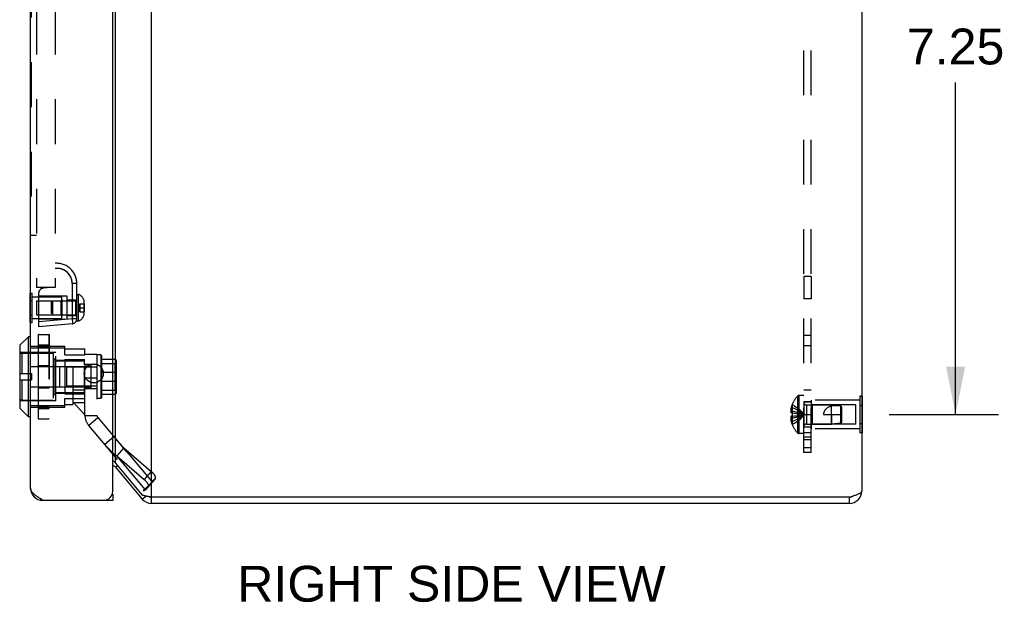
# Model space of a CAD drawing. Header units: inches. Extents: x 0 to 80, y 0 to 51.8.
# Tile 9 of 10: x 47.2 to 56.9, y 26.5 to 32.2. Entities that reach past the tile are written whole.
import ezdxf

# ---------------------------------------------------------------- set-up
doc = ezdxf.new("R2010")
doc.units = ezdxf.units.IN
doc.header["$LTSCALE"] = 4.400265
doc.header["$MEASUREMENT"] = 0
doc.linetypes.add('HIDDEN', pattern=[0.2, 0.1, -0.1])
doc.layers.get('0').update_dxf_attribs({"linetype": 'CONTINUOUS'})
for name, color, linetype in [('02___PRT_ALL_AXES', 7, 'CONTINUOUS'), ('06___PRT_ALL_SURFS', 7, 'CONTINUOUS'), ('DEFAULT_2', 8, 'HIDDEN'), ('DIMENSIONS', 7, 'CONTINUOUS')]:
    doc.layers.add(name, color=color, linetype=linetype)
doc.styles.get("Standard").update_dxf_attribs({"font": 'arial.ttf'})
doc.dimstyles.new('DIMSTYLE_1', dxfattribs={"dimtxt": 0.352962, "dimasz": 0.470617, "dimexe": 0.09, "dimexo": 0.07, "dimgap": 0.0375, "dimtad": 0, "dimtih": 1, "dimtoh": 1, "dimzin": 4, "dimdsep": 46, "dimtxsty": 'Standard', "dimblk": '_FILLED', "dimblk1": '_FILLED', "dimblk2": '_FILLED', "dimcen": 0.09, "dimazin": 1, "dimtfac": 1, "dimtofl": 0, "dimtmove": 0, "dimatfit": 3, "dimldrblk": '_FILLED', "dimfxl": 0, "dimtolj": 1, "dimtzin": 4, "dimarcsym": 0})

# ---------------------------------------------------------------- blocks, each defined once
blk = doc.blocks.new('_FILLED')
at = {"color": 0, "linetype": 'ByBlock'}
blk.add_solid([(0, 0), (-1, 0.2), (-1, -0.2)], dxfattribs=at)
blk = doc.blocks.new('*D2')
at = {"layer": 'DIMENSIONS', "color": 2, "linetype": 'Continuous'}
for p, q in [((55.7551, 35.5521), (56.8343, 35.5521)), ((56.4108, 35.5521), (56.4108, 32.28)), ((56.4108, 28.3021), (56.4108, 31.5741)), ((55.7551, 28.3021), (56.8343, 28.3021))]:
    blk.add_line(p, q, dxfattribs=at)
at = {"layer": 'DIMENSIONS', "color": 2, "linetype": 'Continuous', "xscale": 0.4706166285, "yscale": 0.4706166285, "zscale": 0.4706166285}
for p, rotation in [((56.4108, 35.5521), 90), ((56.4108, 28.3021), 270)]:
    blk.add_blockref('_FILLED', p, dxfattribs=dict(at, rotation=rotation))
at = {"layer": 'DIMENSIONS', "color": 2, "linetype": 'Continuous', "insert": (56.4108, 32.1035), "char_height": 0.35296, "width": 0.959166, "attachment_point": 2, "line_spacing_factor": 0.9}
blk.add_mtext('7.25', dxfattribs=at)

msp = doc.modelspace()

# ---------------------------------------------------------------- linework, layer by layer
at = {"color": 3, "linetype": 'Continuous'}
for p, q in [((48.4926, 27.4871), (48.4926, 36.3671)), ((47.3006, 27.577), (47.3006, 36.277)), ((48.1106, 27.547), (48.1106, 36.307)), ((55.4857, 36.3071), (55.4857, 27.5471)), ((48.1378, 27.8219), (48.1378, 36.0323)), ((48.1378, 27.8219), (48.4007, 27.5085)), ((48.1378, 27.7833), (48.4007, 27.4699)), ((48.1106, 27.457), (47.4206, 27.457)), ((55.3657, 27.4871), (48.4926, 27.4871)), ((55.3657, 27.4271), (48.4926, 27.4271))]:
    msp.add_line(p, q, dxfattribs=at)
at = {"color": 7, "linetype": 'Continuous'}
for p, q in [((47.2788, 29.069), (47.1957, 28.9859)), ((47.2788, 28.2809), (47.2788, 29.069)), ((47.2976, 29.069), (47.2788, 29.069)), ((47.2976, 29.069), (47.2976, 28.2809)), ((47.1936, 28.9809), (47.1936, 28.3691)), ((47.1957, 28.9859), (47.1957, 28.3641)), ((47.2788, 28.2809), (47.1957, 28.3641)), ((47.2976, 28.2809), (47.2788, 28.2809)), ((48.1378, 27.7833), (48.1567, 27.7992)), ((47.4049, 27.458), (47.406, 27.4663)), ((48.0502, 27.457), (48.0502, 27.462)), ((48.1054, 27.517), (48.1106, 27.517)), ((48.1106, 27.517), (48.1106, 27.457)), ((48.4007, 27.4699), (48.4356, 27.4992)), ((48.4926, 27.4271), (48.4926, 27.4871)), ((55.3657, 27.4271), (55.3657, 27.4871))]:
    msp.add_line(p, q, dxfattribs=at)
at = {"color": 3, "linetype": 'Continuous'}
for points in [[(48.1378, 27.8219), (48.1342, 27.8262), (48.1304, 27.8304), (48.1262, 27.8347), (48.1218, 27.839), (48.1171, 27.8433), (48.1123, 27.8476), (48.1106, 27.849)], [(47.4206, 27.457), (47.4049, 27.467), (47.3972, 27.472), (47.3896, 27.477), (47.382, 27.482), (47.3747, 27.487), (47.3675, 27.492), (47.3606, 27.497), (47.3539, 27.502), (47.3476, 27.507), (47.3415, 27.512), (47.3358, 27.517), (47.3304, 27.522), (47.3254, 27.527), (47.3208, 27.532), (47.3167, 27.537), (47.313, 27.542), (47.3097, 27.547), (47.307, 27.552), (47.3047, 27.557), (47.3029, 27.562), (47.3016, 27.567), (47.3009, 27.572), (47.3006, 27.577)], [(55.4857, 27.5471), (55.4854, 27.5444), (55.4845, 27.5416), (55.4829, 27.5389), (55.4808, 27.5362), (55.4781, 27.5334), (55.4748, 27.5307), (55.471, 27.528), (55.4666, 27.5253), (55.4618, 27.5225), (55.4564, 27.5198), (55.4505, 27.5171), (55.4442, 27.5143), (55.4375, 27.5116), (55.4305, 27.5089), (55.4232, 27.5062), (55.4156, 27.5035), (55.4076, 27.5007), (55.3995, 27.498), (55.3911, 27.4952), (55.3827, 27.4925), (55.3742, 27.4898), (55.3657, 27.4871)], [(48.4926, 27.4871), (48.4777, 27.4901), (48.4703, 27.4917), (48.463, 27.4932), (48.4558, 27.4947), (48.4488, 27.4963), (48.4419, 27.4978), (48.4352, 27.4993), (48.4288, 27.5008), (48.4226, 27.5024), (48.4166, 27.5039), (48.411, 27.5054), (48.4057, 27.507), (48.4007, 27.5085)]]:
    msp.add_lwpolyline(points, dxfattribs=at)
msp.add_circle((47.9231, 28.707), 0.0938, dxfattribs=at)
at = {"color": 7, "linetype": 'Continuous'}
for centre, radius, start, end in [((47.2976, 29.066), 0.00305, 359.99991, 90), ((47.2007, 28.9809), 0.0071, 135.00001, 180.00001), ((47.2007, 28.3691), 0.0071, 179.99999, 224.99999), ((47.2976, 28.284), 0.00305, 270, 0.00009), ((48.4926, 27.5471), 0.06, 246.8969, 270), ((55.3657, 27.5471), 0.06, 270, 305.72818)]:
    msp.add_arc(centre, radius, start, end, dxfattribs=at)
at = {"color": 3, "linetype": 'Continuous'}
for centre, radius, start, end in [((48.0918, 27.7447), 0.06, 40, 71.70745), ((47.4206, 27.577), 0.12, 180, 270), ((48.0206, 27.547), 0.09, 270, 360), ((55.3657, 27.5471), 0.12, 270, 360), ((48.4926, 27.5471), 0.12, 220, 270)]:
    msp.add_arc(centre, radius, start, end, dxfattribs=at)
at = {"layer": '02___PRT_ALL_AXES', "color": 8, "linetype": 'HIDDEN'}
for p, q in [((54.9897, 29.6611), (54.9147, 29.6611)), ((54.9147, 29.6611), (54.9147, 29.4431)), ((54.9897, 29.6611), (54.9897, 29.4431)), ((47.3176, 29.4605), (47.6091, 29.4605)), ((47.6091, 29.2485), (47.6091, 29.4605)), ((54.9897, 29.4431), (54.9147, 29.4431)), ((47.3176, 29.2485), (47.6091, 29.2485)), ((54.9897, 28.4271), (54.9147, 28.4271)), ((54.9147, 28.4271), (54.9147, 28.1771)), ((55.4687, 28.4421), (54.9897, 28.4421)), ((54.9897, 28.4421), (54.9897, 28.1621)), ((54.9897, 28.1771), (54.9147, 28.1771)), ((55.4687, 28.1621), (54.9897, 28.1621))]:
    msp.add_line(p, q, dxfattribs=at)
at = {"layer": '06___PRT_ALL_SURFS', "color": 7, "linetype": 'Continuous'}
for p, q in [((47.2966, 29.2101), (47.2966, 29.4988)), ((47.2966, 29.4988), (47.3006, 29.4988)), ((47.2966, 29.4267), (47.3006, 29.4267)), ((47.2966, 29.2823), (47.3006, 29.2823)), ((47.2966, 29.2101), (47.3006, 29.2101)), ((55.4897, 28.4822), (55.4857, 28.4822)), ((55.4897, 28.4822), (55.4897, 28.1219)), ((55.4897, 28.3921), (55.4857, 28.3921)), ((55.4897, 28.212), (55.4857, 28.212)), ((55.4897, 28.1219), (55.4857, 28.1219))]:
    msp.add_line(p, q, dxfattribs=at)
at = {"layer": '06___PRT_ALL_SURFS', "color": 8, "linetype": 'HIDDEN'}
for p, q in [((47.3006, 29.4988), (47.3176, 29.4988)), ((47.3176, 29.2101), (47.3176, 29.4988)), ((47.3006, 29.4267), (47.3176, 29.4267)), ((47.3006, 29.2823), (47.3176, 29.2823)), ((47.3006, 29.2101), (47.3176, 29.2101)), ((55.4857, 28.4822), (55.4687, 28.4822)), ((55.4687, 28.4822), (55.4687, 28.1219)), ((55.4857, 28.3921), (55.4687, 28.3921)), ((55.4857, 28.212), (55.4687, 28.212)), ((55.4857, 28.1219), (55.4687, 28.1219))]:
    msp.add_line(p, q, dxfattribs=at)
at = {"layer": 'DEFAULT_2', "color": 8, "linetype": 'HIDDEN'}
for p, q in [((54.9147, 27.9271), (54.9147, 35.9271)), ((54.9897, 27.9271), (54.9897, 35.9271)), ((47.3606, 34.927), (47.3606, 29.552)), ((47.5416, 34.927), (47.5416, 29.552)), ((47.3056, 34.4114), (47.3056, 30.0676)), ((47.3056, 30.0676), (47.3606, 30.0676)), ((47.5543, 29.7418), (47.554, 29.7418)), ((47.5549, 29.7419), (47.5543, 29.7418)), ((47.5544, 29.7418), (47.5544, 29.7418)), ((47.5555, 29.7419), (47.5549, 29.7419)), ((47.6903, 29.668), (47.6899, 29.6687)), ((47.6926, 29.664), (47.6925, 29.6641)), ((47.6926, 29.664), (47.6926, 29.664)), ((47.6929, 29.6633), (47.6926, 29.664)), ((47.711, 29.5933), (47.711, 29.2456)), ((47.7566, 29.592), (47.711, 29.592)), ((47.7435, 29.592), (47.711, 29.592)), ((47.7566, 29.592), (47.7435, 29.592)), ((47.7566, 29.2235), (47.7566, 29.592)), ((47.5416, 29.552), (47.3606, 29.552)), ((47.3816, 29.167), (47.3816, 29.4998)), ((47.5416, 29.556), (47.4236, 29.5457)), ((47.7566, 29.4855), (47.7716, 29.4855)), ((47.7716, 29.2235), (47.7716, 29.4855)), ((47.3591, 29.4235), (47.3591, 29.2855)), ((47.3591, 29.4235), (47.7466, 29.4235)), ((47.6626, 29.467), (47.3816, 29.4694)), ((47.5066, 29.4097), (47.5204, 29.4235)), ((47.5066, 29.2993), (47.5066, 29.4097)), ((47.5204, 29.2855), (47.5204, 29.4235)), ((47.5991, 29.4235), (47.6091, 29.4335)), ((47.5991, 29.4235), (47.5991, 29.2855)), ((47.6091, 29.4335), (47.6091, 29.2755)), ((47.6626, 29.242), (47.6626, 29.467)), ((47.6626, 29.4325), (47.7566, 29.4325)), ((47.7466, 29.2855), (47.7466, 29.4235)), ((47.7856, 29.394), (47.7856, 29.3149)), ((47.7856, 29.394), (47.8272, 29.394)), ((47.8272, 29.394), (47.8272, 29.3149)), ((47.8296, 29.3031), (47.8296, 29.4059)), ((47.3591, 29.2855), (47.7466, 29.2855)), ((47.5066, 29.2993), (47.5204, 29.2855)), ((47.5991, 29.2855), (47.6091, 29.2755)), ((47.7768, 29.3545), (47.8296, 29.3545)), ((47.7856, 29.3149), (47.8272, 29.3149)), ((47.711, 29.2456), (47.3816, 29.2168)), ((47.6626, 29.242), (47.3816, 29.2395)), ((47.711, 29.1958), (47.3816, 29.167)), ((47.6626, 29.2765), (47.7566, 29.2765)), ((47.7566, 29.2456), (47.711, 29.2456)), ((47.7566, 29.2235), (47.7716, 29.2235)), ((47.3783, 28.2583), (47.3783, 29.0917)), ((47.3783, 29.0917), (47.4821, 29.0917)), ((47.3783, 29.0916), (47.4821, 29.0916)), ((47.3783, 29.0909), (47.4821, 29.0909)), ((47.4821, 29.0917), (47.4821, 28.2583)), ((47.3756, 29.0889), (47.3756, 28.261)), ((47.4848, 29.0889), (47.4848, 28.261)), ((54.9147, 29.0849), (54.9897, 29.0849)), ((47.5486, 28.9125), (47.1936, 28.9125)), ((47.2154, 28.905), (47.2154, 28.7047)), ((47.2154, 28.905), (47.5226, 28.905)), ((47.3006, 28.9767), (47.6366, 28.9767)), ((47.3006, 28.9595), (47.6366, 28.9595)), ((47.3783, 28.99), (47.4821, 28.99)), ((47.3783, 28.9752), (47.4821, 28.9752)), ((47.3783, 28.9733), (47.4821, 28.9733)), ((47.5226, 28.905), (47.5226, 28.445)), ((47.5486, 28.4375), (47.5486, 28.9125)), ((47.6366, 28.8895), (47.6366, 28.9767)), ((47.6366, 28.949), (47.8366, 28.949)), ((47.8366, 28.895), (47.8366, 28.949)), ((54.9147, 28.9836), (54.9897, 28.9836)), ((47.5226, 28.85), (47.5386, 28.85)), ((47.5386, 28.85), (47.5386, 28.5)), ((47.5386, 28.83), (47.8286, 28.83)), ((47.5486, 28.838), (47.8366, 28.838)), ((47.6366, 28.8895), (47.8366, 28.8895)), ((47.6366, 28.8455), (47.6366, 28.5045)), ((47.6366, 28.8455), (47.8366, 28.8455)), ((47.8286, 28.83), (47.8286, 28.792)), ((47.8366, 28.292), (47.8366, 28.895)), ((47.9546, 28.895), (47.8366, 28.895)), ((47.9546, 28.895), (47.9546, 28.292)), ((47.9566, 28.46), (47.9566, 28.89)), ((47.9938, 28.89), (47.9566, 28.89)), ((48.0028, 28.88), (47.9938, 28.89)), ((47.9938, 28.89), (47.9938, 28.46)), ((48.0028, 28.47), (48.0028, 28.88)), ((48.0028, 28.8465), (48.1328, 28.8465)), ((48.0028, 28.8062), (48.1328, 28.8062)), ((48.1308, 28.8022), (48.1308, 28.5478)), ((48.1308, 28.8022), (48.1318, 28.8022)), ((48.1318, 28.8093), (48.1318, 28.5407)), ((48.1318, 28.8093), (48.1328, 28.8093)), ((48.1328, 28.8465), (48.1328, 28.5035)), ((48.1328, 28.8161), (48.1388, 28.8161)), ((48.1388, 28.5339), (48.1388, 28.8161)), ((48.1428, 28.8355), (48.1428, 28.5145)), ((47.1936, 28.7047), (47.3106, 28.7047)), ((47.3006, 28.7756), (47.6366, 28.7756)), ((47.3106, 28.7047), (47.3106, 28.6452)), ((47.3783, 28.7838), (47.4821, 28.7838)), ((47.3783, 28.7811), (47.4821, 28.7811)), ((47.5856, 28.775), (47.5856, 28.575)), ((47.5856, 28.775), (47.8936, 28.775)), ((47.6566, 28.58), (47.6566, 28.77)), ((47.9566, 28.77), (47.6566, 28.77)), ((47.7176, 28.7756), (47.7176, 28.4009)), ((47.7176, 28.7756), (47.8366, 28.7756)), ((47.8286, 28.792), (47.8936, 28.792)), ((47.8286, 28.7767), (47.8286, 28.5733)), ((47.8286, 28.7767), (47.8936, 28.7767)), ((47.9546, 28.795), (47.8366, 28.795)), ((47.8936, 28.792), (47.8936, 28.558)), ((48.0028, 28.7192), (48.1328, 28.7192)), ((48.1298, 28.7942), (48.1298, 28.5557)), ((48.1298, 28.7942), (48.1308, 28.7942)), ((48.1387, 28.7879), (48.1384, 28.7831)), ((47.1936, 28.6452), (47.3106, 28.6452)), ((47.2154, 28.6452), (47.2154, 28.445)), ((47.9546, 28.659), (47.8366, 28.659)), ((48.0028, 28.6308), (48.1328, 28.6308)), ((47.3006, 28.5744), (47.6366, 28.5744)), ((47.3783, 28.5689), (47.4821, 28.5689)), ((47.3783, 28.5662), (47.4821, 28.5662)), ((47.5386, 28.52), (47.8286, 28.52)), ((47.5486, 28.512), (47.7176, 28.512)), ((47.5856, 28.575), (47.8936, 28.575)), ((47.9566, 28.58), (47.6566, 28.58)), ((47.7176, 28.5467), (47.8366, 28.5467)), ((47.8286, 28.5733), (47.8936, 28.5733)), ((47.8286, 28.558), (47.8286, 28.52)), ((47.8286, 28.558), (47.8936, 28.558)), ((47.9546, 28.555), (47.8366, 28.555)), ((48.0028, 28.5437), (48.1328, 28.5437)), ((48.1298, 28.5557), (48.1308, 28.5557)), ((48.1308, 28.5478), (48.1318, 28.5478)), ((48.1318, 28.5407), (48.1328, 28.5407)), ((48.1328, 28.5339), (48.1388, 28.5339)), ((54.9147, 28.544), (54.9897, 28.544)), ((47.5486, 28.4375), (47.1936, 28.4375)), ((47.2154, 28.445), (47.5226, 28.445)), ((47.5226, 28.5), (47.5386, 28.5)), ((47.6366, 28.5045), (47.8366, 28.5045)), ((47.6366, 28.3732), (47.6366, 28.4604)), ((47.6366, 28.4604), (47.8366, 28.4604)), ((47.7176, 28.42), (47.8366, 28.42)), ((47.7186, 28.4227), (47.7186, 28.5014)), ((47.8366, 28.5014), (47.7186, 28.5014)), ((47.7186, 28.4227), (47.8286, 28.3044)), ((47.9938, 28.46), (47.9566, 28.46)), ((48.0028, 28.47), (47.9938, 28.46)), ((48.0028, 28.5035), (48.1328, 28.5035)), ((54.8536, 28.4823), (54.8536, 28.1218)), ((54.9147, 28.4886), (54.8681, 28.4886)), ((54.8681, 28.4886), (54.8681, 28.1156)), ((54.9147, 28.4271), (54.9897, 28.4271)), ((47.3006, 28.3905), (47.6366, 28.3905)), ((47.3006, 28.3732), (47.6366, 28.3732)), ((47.3783, 28.3766), (47.4821, 28.3766)), ((47.3783, 28.3748), (47.4821, 28.3748)), ((47.3783, 28.36), (47.4821, 28.36)), ((47.6366, 28.4009), (47.7176, 28.4009)), ((54.8013, 28.337), (54.7864, 28.337)), ((54.8013, 28.3706), (54.7913, 28.3706)), ((54.8013, 28.3176), (54.7913, 28.3176)), ((54.8017, 28.4013), (54.8013, 28.4016)), ((54.8017, 28.4013), (54.8013, 28.4004)), ((54.8013, 28.4004), (54.8013, 28.3176)), ((54.8017, 28.3175), (54.8013, 28.3176)), ((54.8013, 28.3176), (54.8238, 28.3154)), ((54.9429, 28.3961), (55.1897, 28.3961)), ((54.9429, 28.3961), (54.9429, 28.2081)), ((54.9997, 28.3971), (54.9897, 28.4071)), ((55.4272, 28.3971), (54.9997, 28.3971)), ((54.9997, 28.3971), (54.9997, 28.2071)), ((55.2797, 28.3871), (55.1897, 28.3961)), ((55.1897, 28.2081), (55.1897, 28.3961)), ((55.2897, 28.3761), (55.2797, 28.3871)), ((55.2797, 28.2171), (55.2797, 28.3871)), ((55.2797, 28.387), (55.2849, 28.3813)), ((55.2849, 28.3813), (55.2897, 28.3761)), ((55.2897, 28.2281), (55.2897, 28.3761)), ((55.4272, 28.2071), (55.4272, 28.3971)), ((47.3783, 28.2591), (47.4821, 28.2591)), ((47.3783, 28.2584), (47.4821, 28.2584)), ((47.3783, 28.2583), (47.4821, 28.2583)), ((47.8366, 28.3044), (47.8286, 28.3044)), ((47.8366, 28.292), (47.9546, 28.292)), ((47.8717, 28.1956), (47.9621, 28.2714)), ((47.9621, 28.2714), (48.4992, 27.6313)), ((54.8013, 28.2672), (54.7864, 28.2672)), ((54.8013, 28.2866), (54.7913, 28.2866)), ((54.8013, 28.2336), (54.7913, 28.2336)), ((54.8013, 28.2866), (54.8238, 28.2887)), ((54.8017, 28.2866), (54.8013, 28.2866)), ((54.8013, 28.2866), (54.8013, 28.2038)), ((54.8235, 28.2887), (54.8453, 28.291)), ((54.845, 28.291), (54.8662, 28.2935)), ((54.866, 28.2935), (54.8865, 28.2962)), ((54.9147, 28.3021), (54.9897, 28.3021)), ((55.1097, 28.3021), (55.2897, 28.3021)), ((55.1897, 28.3021), (55.1897, 28.2081)), ((55.2897, 28.2281), (55.2797, 28.2171)), ((47.8717, 28.1956), (48.4088, 27.5555)), ((54.8013, 28.2038), (54.8017, 28.2028)), ((54.8017, 28.2028), (54.8013, 28.2026)), ((54.9897, 28.1211), (54.9147, 28.1211)), ((54.9429, 28.2081), (55.1897, 28.2081)), ((54.9997, 28.2071), (54.9897, 28.1971)), ((55.4272, 28.2071), (54.9997, 28.2071)), ((55.2797, 28.2171), (55.1897, 28.2081)), ((48.1211, 28.0819), (48.0307, 28.0061)), ((54.9147, 28.1156), (54.8681, 28.1156)), ((54.9147, 28.0811), (54.9897, 28.0811)), ((54.9897, 28.0521), (54.9147, 28.0521)), ((48.2196, 27.9754), (48.1517, 27.8938)), ((48.2196, 27.9754), (48.489, 27.7427)), ((48.4991, 27.6422), (48.2196, 27.9754)), ((54.9147, 27.9788), (54.9897, 27.9788)), ((54.9897, 27.9271), (54.9147, 27.9271)), ((48.1517, 27.8938), (48.4211, 27.6611)), ((48.4313, 27.5606), (48.1517, 27.8938)), ((48.489, 27.7427), (48.4211, 27.6611)), ((48.4991, 27.6422), (48.4313, 27.5606)), ((48.524, 27.6669), (48.4561, 27.5853)), ((48.5249, 27.6679), (48.4571, 27.5864)), ((48.524, 27.6669), (48.4991, 27.6422)), ((48.4992, 27.6313), (48.4088, 27.5555)), ((48.4293, 27.5596), (48.4313, 27.5606)), ((48.4561, 27.5853), (48.4313, 27.5606)), ((48.4992, 27.6313), (48.4989, 27.6318))]:
    msp.add_line(p, q, dxfattribs=at)
for points in [[(47.554, 29.7418), (47.554, 29.7418), (47.5535, 29.7418), (47.552, 29.7417), (47.5495, 29.7415), (47.5461, 29.7412), (47.5416, 29.7407)], [(47.711, 29.592), (47.7072, 29.6246), (47.6974, 29.6543), (47.6813, 29.6814), (47.6601, 29.7046), (47.6344, 29.7227), (47.6054, 29.7353), (47.5746, 29.7411), (47.5416, 29.7407)], [(47.5726, 29.7415), (47.5714, 29.7416), (47.5707, 29.7417), (47.57, 29.7417), (47.5693, 29.7418), (47.5685, 29.7418), (47.5678, 29.7418), (47.567, 29.7419), (47.5662, 29.7419), (47.5654, 29.7419), (47.5646, 29.7419), (47.5638, 29.742), (47.5629, 29.742), (47.5621, 29.742), (47.5612, 29.742), (47.5603, 29.742), (47.5594, 29.742), (47.5584, 29.742), (47.5575, 29.7419), (47.5555, 29.7419)], [(47.6001, 29.7368), (47.5985, 29.7372), (47.597, 29.7376), (47.5954, 29.738), (47.5939, 29.7383), (47.5923, 29.7387), (47.5908, 29.739), (47.5892, 29.7393), (47.5876, 29.7396), (47.5861, 29.7399), (47.5845, 29.7401), (47.5829, 29.7404), (47.5813, 29.7406), (47.5798, 29.7408), (47.5782, 29.741), (47.5766, 29.7412), (47.5749, 29.7413), (47.5734, 29.7415), (47.5726, 29.7415)], [(47.6821, 29.6805), (47.6815, 29.6813), (47.6806, 29.6825), (47.6796, 29.6838), (47.6786, 29.6851), (47.6776, 29.6863), (47.6766, 29.6875), (47.6756, 29.6888), (47.6745, 29.69), (47.6735, 29.6912), (47.6724, 29.6924), (47.6714, 29.6935), (47.6703, 29.6947), (47.6692, 29.6959), (47.6681, 29.697), (47.6669, 29.6981), (47.6658, 29.6993), (47.6647, 29.7004), (47.6635, 29.7015), (47.6623, 29.7026), (47.6613, 29.7035), (47.66, 29.7047), (47.6579, 29.7064), (47.6557, 29.7083), (47.6534, 29.7101), (47.6511, 29.7119), (47.6487, 29.7136), (47.6463, 29.7154), (47.6438, 29.7171), (47.6412, 29.7187), (47.6385, 29.7204), (47.6358, 29.722), (47.633, 29.7236), (47.6301, 29.7251), (47.6272, 29.7266), (47.6242, 29.728), (47.6211, 29.7294), (47.6179, 29.7308), (47.6147, 29.732), (47.6114, 29.7332), (47.6078, 29.7345), (47.6047, 29.7355), (47.6029, 29.736), (47.6001, 29.7368)], [(47.6899, 29.6687), (47.6892, 29.6698), (47.6888, 29.6705), (47.6884, 29.6711), (47.688, 29.6717), (47.6876, 29.6724), (47.6872, 29.673), (47.6868, 29.6737), (47.6863, 29.6744), (47.6859, 29.675), (47.6854, 29.6757), (47.685, 29.6764), (47.6845, 29.6771), (47.684, 29.6777), (47.6835, 29.6784), (47.683, 29.6791), (47.6821, 29.6805)], [(47.6925, 29.6641), (47.6925, 29.6641), (47.6923, 29.6645), (47.6903, 29.668)], [(47.711, 29.5933), (47.7109, 29.5947), (47.7109, 29.596), (47.7109, 29.5974), (47.7108, 29.5989), (47.7107, 29.6003), (47.7106, 29.6018), (47.7105, 29.6033), (47.7104, 29.6049), (47.7103, 29.6065), (47.7101, 29.6081), (47.7099, 29.6097), (47.7097, 29.6113), (47.7095, 29.613), (47.7092, 29.6147), (47.709, 29.6165), (47.7087, 29.6182), (47.7083, 29.62), (47.708, 29.6217), (47.7076, 29.6236), (47.7071, 29.6259), (47.7065, 29.6283), (47.706, 29.6304), (47.7054, 29.6325), (47.7048, 29.6345), (47.7042, 29.6364), (47.7037, 29.6382), (47.7031, 29.6399), (47.7025, 29.6416), (47.702, 29.6431), (47.7015, 29.6446), (47.7009, 29.6459), (47.7004, 29.6472), (47.7, 29.6484), (47.6995, 29.6495), (47.6991, 29.6505), (47.6987, 29.6515), (47.6983, 29.6524), (47.6981, 29.6528), (47.6976, 29.6538), (47.6959, 29.6574), (47.6941, 29.661), (47.6935, 29.6623), (47.6932, 29.6628), (47.6929, 29.6633)], [(47.7856, 29.394), (47.7847, 29.3918), (47.7838, 29.3896), (47.7829, 29.3874), (47.7821, 29.3852), (47.7814, 29.3831), (47.7807, 29.3809), (47.7801, 29.3787), (47.7795, 29.3765), (47.779, 29.3743), (47.7785, 29.3721), (47.7781, 29.3699), (47.7778, 29.3677), (47.7775, 29.3655), (47.7772, 29.3633), (47.7771, 29.3611), (47.7769, 29.3589), (47.7768, 29.3567), (47.7768, 29.3545)], [(47.7856, 29.3149), (47.7847, 29.3171), (47.7838, 29.3193), (47.7829, 29.3215), (47.7821, 29.3237), (47.7814, 29.3259), (47.7807, 29.3281), (47.7801, 29.3303), (47.7795, 29.3325), (47.779, 29.3347), (47.7785, 29.3369), (47.7781, 29.3391), (47.7778, 29.3413), (47.7775, 29.3435), (47.7772, 29.3457), (47.7771, 29.3479), (47.7769, 29.3501), (47.7768, 29.3523), (47.7768, 29.3545)], [(47.711, 29.2456), (47.7115, 29.2391), (47.7119, 29.2328), (47.7123, 29.2266), (47.7125, 29.2208), (47.7127, 29.2154), (47.7127, 29.2105)], [(47.7127, 29.2105), (47.7127, 29.2062), (47.7125, 29.2026), (47.7123, 29.1997), (47.7119, 29.1976), (47.7115, 29.1963), (47.711, 29.1958)], [(47.3783, 29.0917), (47.3778, 29.0916), (47.3773, 29.0915), (47.3768, 29.0912), (47.3764, 29.0909), (47.3761, 29.0905), (47.3758, 29.09), (47.3757, 29.0895), (47.3756, 29.0889)], [(47.3756, 29.0889), (47.3757, 29.0893), (47.3758, 29.0897), (47.3761, 29.09), (47.3764, 29.0903), (47.3768, 29.0905), (47.3773, 29.0907), (47.3778, 29.0908), (47.3783, 29.0909)], [(47.3757, 29.0894), (47.3758, 29.0899), (47.3761, 29.0904), (47.3764, 29.0908), (47.3768, 29.0911), (47.3773, 29.0914), (47.3778, 29.0915), (47.3783, 29.0916)], [(47.4821, 29.0917), (47.4826, 29.0916), (47.4831, 29.0915), (47.4836, 29.0912), (47.484, 29.0909), (47.4843, 29.0905), (47.4846, 29.09), (47.4848, 29.0895), (47.4848, 29.0889)], [(47.4848, 29.0894), (47.4846, 29.0899), (47.4843, 29.0904), (47.484, 29.0908), (47.4836, 29.0911), (47.4831, 29.0914), (47.4826, 29.0915), (47.4821, 29.0916)], [(47.4848, 29.0889), (47.4848, 29.0893), (47.4846, 29.0897), (47.4843, 29.09), (47.484, 29.0903), (47.4836, 29.0905), (47.4831, 29.0907), (47.4826, 29.0908), (47.4821, 29.0909)], [(47.3756, 28.9726), (47.3757, 28.9731), (47.3758, 28.9736), (47.3761, 28.974), (47.3764, 28.9744), (47.3768, 28.9748), (47.3773, 28.975), (47.3778, 28.9752), (47.3783, 28.9752)], [(47.3756, 28.9726), (47.3757, 28.9727), (47.3758, 28.9729), (47.3761, 28.973), (47.3764, 28.9731), (47.3768, 28.9732), (47.3773, 28.9733), (47.3778, 28.9733), (47.3783, 28.9733)], [(47.4848, 28.9726), (47.4848, 28.9731), (47.4846, 28.9736), (47.4843, 28.974), (47.484, 28.9744), (47.4836, 28.9748), (47.4831, 28.975), (47.4826, 28.9752), (47.4821, 28.9752)], [(47.4848, 28.9726), (47.4848, 28.9727), (47.4846, 28.9729), (47.4843, 28.973), (47.484, 28.9731), (47.4836, 28.9732), (47.4831, 28.9733), (47.4826, 28.9733), (47.4821, 28.9733)], [(48.1428, 28.8355), (48.1427, 28.8368), (48.1425, 28.8381), (48.1421, 28.8394), (48.1416, 28.8407), (48.1409, 28.8419), (48.1401, 28.843), (48.1391, 28.8439), (48.1381, 28.8448), (48.1369, 28.8455), (48.1356, 28.846), (48.1342, 28.8463), (48.1328, 28.8465)], [(48.1428, 28.7979), (48.1427, 28.7989), (48.1425, 28.7999), (48.1421, 28.8008), (48.1416, 28.8018), (48.1409, 28.8027), (48.1401, 28.8035), (48.1392, 28.8043), (48.1381, 28.8049), (48.1369, 28.8055), (48.1356, 28.8059), (48.1342, 28.8062), (48.1328, 28.8062)], [(47.3756, 28.7819), (47.3757, 28.7822), (47.3758, 28.7826), (47.3761, 28.7829), (47.3764, 28.7832), (47.3768, 28.7835), (47.3773, 28.7836), (47.3778, 28.7837), (47.3783, 28.7838)], [(47.3756, 28.7819), (47.3757, 28.7817), (47.3758, 28.7816), (47.3761, 28.7814), (47.3764, 28.7813), (47.3768, 28.7812), (47.3773, 28.7812), (47.3778, 28.7811), (47.3783, 28.7811)], [(47.4848, 28.7819), (47.4848, 28.7822), (47.4846, 28.7826), (47.4843, 28.7829), (47.484, 28.7832), (47.4836, 28.7835), (47.4831, 28.7836), (47.4826, 28.7837), (47.4821, 28.7838)], [(47.4848, 28.7819), (47.4848, 28.7817), (47.4846, 28.7816), (47.4843, 28.7814), (47.484, 28.7813), (47.4836, 28.7812), (47.4831, 28.7812), (47.4826, 28.7811), (47.4821, 28.7811)], [(48.1428, 28.716), (48.1427, 28.7164), (48.1425, 28.7168), (48.1421, 28.7172), (48.1416, 28.7175), (48.1409, 28.7179), (48.1401, 28.7182), (48.1391, 28.7185), (48.1381, 28.7187), (48.1369, 28.7189), (48.1356, 28.7191), (48.1342, 28.7192), (48.1328, 28.7192)], [(48.1384, 28.7831), (48.1383, 28.7812), (48.1382, 28.7792), (48.1382, 28.7771), (48.1382, 28.7749), (48.1382, 28.7726), (48.1382, 28.7703), (48.1383, 28.768), (48.1386, 28.7616)], [(48.1386, 28.7616), (48.1387, 28.7596), (48.1387, 28.7578), (48.1387, 28.756), (48.1388, 28.7543)], [(48.1388, 28.7917), (48.1387, 28.7905), (48.1387, 28.7892), (48.1387, 28.7879)], [(48.1428, 28.795), (48.1427, 28.7944), (48.1425, 28.7937), (48.1421, 28.7932), (48.1416, 28.7927), (48.141, 28.7922), (48.1403, 28.7919), (48.1395, 28.7918), (48.1388, 28.7917)], [(48.1428, 28.7565), (48.1427, 28.7561), (48.1425, 28.7556), (48.1421, 28.7552), (48.1416, 28.7549), (48.141, 28.7546), (48.1403, 28.7544), (48.1395, 28.7543), (48.1388, 28.7543)], [(48.1422, 28.7871), (48.142, 28.7853), (48.1419, 28.7833), (48.1418, 28.7812), (48.1418, 28.7789), (48.1418, 28.7766), (48.1419, 28.7742), (48.142, 28.7717), (48.1422, 28.7693)], [(48.1428, 28.7565), (48.1426, 28.7624), (48.1424, 28.7694), (48.1422, 28.7762), (48.1423, 28.7829), (48.1426, 28.7894), (48.1428, 28.7949)], [(48.1428, 28.7949), (48.1427, 28.794), (48.1427, 28.7928), (48.1426, 28.7916), (48.1425, 28.7902), (48.1422, 28.7871)], [(48.1422, 28.7693), (48.1425, 28.7647), (48.1426, 28.7626), (48.1427, 28.7605), (48.1427, 28.7584), (48.1428, 28.7565)], [(48.1428, 28.634), (48.1427, 28.6336), (48.1425, 28.6332), (48.1421, 28.6328), (48.1416, 28.6325), (48.1409, 28.6321), (48.1401, 28.6318), (48.1391, 28.6315), (48.1381, 28.6313), (48.1369, 28.6311), (48.1356, 28.6309), (48.1342, 28.6308), (48.1328, 28.6308)], [(47.3756, 28.5681), (47.3757, 28.5683), (47.3758, 28.5684), (47.3761, 28.5685), (47.3764, 28.5687), (47.3768, 28.5687), (47.3773, 28.5688), (47.3778, 28.5689), (47.3783, 28.5689)], [(47.3756, 28.5681), (47.3757, 28.5677), (47.3758, 28.5674), (47.3761, 28.5671), (47.3764, 28.5668), (47.3768, 28.5665), (47.3773, 28.5663), (47.3778, 28.5662), (47.3783, 28.5662)], [(47.4848, 28.5681), (47.4848, 28.5683), (47.4846, 28.5684), (47.4843, 28.5685), (47.484, 28.5687), (47.4836, 28.5687), (47.4831, 28.5688), (47.4826, 28.5689), (47.4821, 28.5689)], [(47.4848, 28.5681), (47.4848, 28.5677), (47.4846, 28.5674), (47.4843, 28.567), (47.484, 28.5668), (47.4836, 28.5665), (47.4831, 28.5663), (47.4826, 28.5662), (47.4821, 28.5662)], [(48.1428, 28.5521), (48.1427, 28.5511), (48.1425, 28.5501), (48.1421, 28.5491), (48.1416, 28.5482), (48.1409, 28.5473), (48.1401, 28.5464), (48.1392, 28.5457), (48.1381, 28.545), (48.1369, 28.5445), (48.1356, 28.5441), (48.1342, 28.5438), (48.1328, 28.5437)], [(48.1428, 28.5145), (48.1427, 28.5132), (48.1425, 28.5119), (48.1421, 28.5106), (48.1416, 28.5093), (48.1409, 28.5081), (48.1401, 28.507), (48.1391, 28.506), (48.1381, 28.5052), (48.1369, 28.5045), (48.1356, 28.504), (48.1342, 28.5036), (48.1328, 28.5035)], [(48.1384, 28.5669), (48.1383, 28.5688), (48.1382, 28.5708), (48.1382, 28.5729), (48.1382, 28.5751), (48.1382, 28.5774), (48.1382, 28.5797), (48.1383, 28.582)], [(48.1383, 28.582), (48.1385, 28.5863), (48.1386, 28.5884), (48.1387, 28.5903), (48.1387, 28.5922), (48.1387, 28.594), (48.1388, 28.5957)], [(48.1388, 28.5583), (48.1387, 28.5595), (48.1387, 28.5608), (48.1387, 28.5621), (48.1384, 28.5669)], [(48.1428, 28.5935), (48.1427, 28.5939), (48.1425, 28.5943), (48.1421, 28.5947), (48.1416, 28.5951), (48.141, 28.5953), (48.1403, 28.5956), (48.1395, 28.5957), (48.1388, 28.5957)], [(48.1428, 28.555), (48.1427, 28.5556), (48.1425, 28.5562), (48.1421, 28.5568), (48.1416, 28.5573), (48.141, 28.5577), (48.1403, 28.558), (48.1395, 28.5582), (48.1388, 28.5583)], [(48.1425, 28.5597), (48.1422, 28.5629), (48.142, 28.5647), (48.1419, 28.5667), (48.1418, 28.5688), (48.1418, 28.571), (48.1418, 28.5734), (48.1419, 28.5758), (48.142, 28.5782), (48.1422, 28.5807), (48.1425, 28.5853)], [(48.1428, 28.5551), (48.1426, 28.5606), (48.1423, 28.5671), (48.1422, 28.5738), (48.1424, 28.5806), (48.1426, 28.5875), (48.1428, 28.5935)], [(48.1425, 28.5853), (48.1426, 28.5874), (48.1427, 28.5895), (48.1427, 28.5915), (48.1428, 28.5935)], [(48.1428, 28.5551), (48.1427, 28.556), (48.1427, 28.5572), (48.1426, 28.5584), (48.1425, 28.5597)], [(47.3756, 28.3774), (47.3757, 28.3772), (47.3758, 28.3771), (47.3761, 28.377), (47.3764, 28.3769), (47.3768, 28.3768), (47.3773, 28.3767), (47.3778, 28.3767), (47.3783, 28.3766)], [(47.3756, 28.3774), (47.3757, 28.3769), (47.3758, 28.3764), (47.3761, 28.3759), (47.3764, 28.3755), (47.3768, 28.3752), (47.3773, 28.375), (47.3778, 28.3748), (47.3783, 28.3748)], [(47.4848, 28.3774), (47.4848, 28.3769), (47.4846, 28.3764), (47.4843, 28.3759), (47.484, 28.3755), (47.4836, 28.3752), (47.4831, 28.375), (47.4826, 28.3748), (47.4821, 28.3748)], [(47.4848, 28.3774), (47.4848, 28.3772), (47.4846, 28.3771), (47.4843, 28.377), (47.484, 28.3769), (47.4836, 28.3768), (47.4831, 28.3767), (47.4826, 28.3767), (47.4821, 28.3766)], [(54.7913, 28.3706), (54.7903, 28.3661), (54.7894, 28.3617), (54.7886, 28.3575), (54.788, 28.3532), (54.7874, 28.3491), (54.787, 28.345), (54.7866, 28.341), (54.7864, 28.337)], [(54.7864, 28.337), (54.7866, 28.3345), (54.787, 28.3321), (54.7875, 28.3297), (54.7881, 28.3273), (54.7887, 28.3248), (54.7895, 28.3224), (54.7903, 28.32), (54.7913, 28.3176)], [(54.8013, 28.3706), (54.8235, 28.3611), (54.845, 28.3509), (54.866, 28.3399), (54.8863, 28.3281), (54.9061, 28.3155), (54.9253, 28.3021)], [(54.8013, 28.337), (54.8235, 28.3322), (54.845, 28.3269), (54.866, 28.3213), (54.8863, 28.3153), (54.9061, 28.3089), (54.9253, 28.3021)], [(54.8017, 28.3175), (54.8015, 28.3124), (54.8014, 28.3072), (54.8013, 28.3021), (54.8014, 28.2969), (54.8015, 28.2918), (54.8017, 28.2866)], [(54.8017, 28.4013), (54.8238, 28.3876), (54.8453, 28.3728), (54.8662, 28.3568), (54.8865, 28.3397), (54.9062, 28.3215), (54.9253, 28.3021)], [(54.8235, 28.3154), (54.8453, 28.3131), (54.8662, 28.3106), (54.8865, 28.3079), (54.9062, 28.3051), (54.9253, 28.3021)], [(55.1897, 28.3862), (55.1823, 28.384), (55.1754, 28.3817), (55.169, 28.3792), (55.163, 28.3766), (55.1574, 28.3738), (55.1522, 28.3709), (55.1475, 28.368), (55.1431, 28.3649), (55.1392, 28.3618), (55.1356, 28.3587), (55.1323, 28.3556), (55.1294, 28.3524), (55.1267, 28.3493), (55.1242, 28.3461), (55.122, 28.3429), (55.12, 28.3396), (55.1181, 28.3363), (55.1165, 28.3329), (55.1149, 28.3293), (55.1136, 28.3257), (55.1124, 28.3219), (55.1114, 28.3181), (55.1107, 28.3141), (55.1101, 28.3101), (55.1098, 28.3061), (55.1097, 28.3021)], [(55.2797, 28.387), (55.2682, 28.3879), (55.2566, 28.3886), (55.2448, 28.3891), (55.2332, 28.3892), (55.2217, 28.389), (55.2105, 28.3885), (55.1999, 28.3875), (55.1897, 28.3862)], [(47.3783, 28.2583), (47.3778, 28.2584), (47.3773, 28.2585), (47.3768, 28.2588), (47.3764, 28.2591), (47.3761, 28.2595), (47.3758, 28.26), (47.3757, 28.2605), (47.3756, 28.261)], [(47.3756, 28.261), (47.3757, 28.2607), (47.3758, 28.2603), (47.3761, 28.26), (47.3764, 28.2597), (47.3768, 28.2594), (47.3773, 28.2593), (47.3778, 28.2591), (47.3783, 28.2591)], [(47.3757, 28.2605), (47.3758, 28.26), (47.3761, 28.2596), (47.3764, 28.2592), (47.3768, 28.2589), (47.3773, 28.2586), (47.3778, 28.2585), (47.3783, 28.2584)], [(47.4848, 28.261), (47.4848, 28.2605), (47.4846, 28.26), (47.4843, 28.2595), (47.484, 28.2591), (47.4836, 28.2587), (47.4831, 28.2585), (47.4825, 28.2583), (47.4821, 28.2583)], [(47.4848, 28.261), (47.4848, 28.2607), (47.4846, 28.2603), (47.4844, 28.26), (47.484, 28.2597), (47.4836, 28.2594), (47.4831, 28.2593), (47.4826, 28.2591), (47.4821, 28.2591)], [(47.4848, 28.2605), (47.4846, 28.26), (47.4843, 28.2596), (47.484, 28.2592), (47.4836, 28.2589), (47.4831, 28.2586), (47.4826, 28.2585), (47.4821, 28.2584)], [(54.7913, 28.2866), (54.7903, 28.2841), (54.7895, 28.2817), (54.7887, 28.2793), (54.7881, 28.2769), (54.7875, 28.2744), (54.787, 28.272), (54.7866, 28.2696), (54.7864, 28.2672)], [(54.7864, 28.2672), (54.7866, 28.2631), (54.787, 28.2591), (54.7874, 28.255), (54.788, 28.2509), (54.7886, 28.2467), (54.7894, 28.2424), (54.7903, 28.238), (54.7913, 28.2336)], [(54.8013, 28.2672), (54.8235, 28.272), (54.845, 28.2772), (54.866, 28.2828), (54.8863, 28.2888), (54.9061, 28.2952), (54.9253, 28.3021)], [(54.8013, 28.2336), (54.8235, 28.243), (54.845, 28.2532), (54.866, 28.2643), (54.8863, 28.2761), (54.9061, 28.2887), (54.9253, 28.3021)], [(54.8017, 28.2028), (54.8238, 28.2165), (54.8453, 28.2313), (54.8662, 28.2473), (54.8865, 28.2644), (54.9062, 28.2827), (54.9253, 28.3021)], [(54.845, 28.3131), (54.866, 28.3106), (54.8863, 28.3079), (54.9061, 28.3051), (54.9253, 28.3021)], [(54.8863, 28.2962), (54.9061, 28.299), (54.9253, 28.3021)], [(54.8865, 28.2962), (54.9062, 28.299), (54.9253, 28.3021)], [(48.1211, 28.0819), (48.1329, 28.0681), (48.1448, 28.0544), (48.1569, 28.0408), (48.1691, 28.0274), (48.1815, 28.0142), (48.1941, 28.0011), (48.2067, 27.9881), (48.2196, 27.9754)], [(48.0307, 28.0061), (48.0384, 27.9971), (48.0462, 27.9883), (48.0542, 27.9796), (48.0623, 27.9711), (48.0706, 27.9627), (48.079, 27.9545), (48.0876, 27.9464), (48.0963, 27.9384), (48.1052, 27.9306), (48.1143, 27.923), (48.1234, 27.9155), (48.1327, 27.9081), (48.1421, 27.9009), (48.1517, 27.8938)], [(48.5133, 27.7167), (48.512, 27.7185), (48.5106, 27.7202), (48.5092, 27.722), (48.5077, 27.7238), (48.5062, 27.7256), (48.5046, 27.7274), (48.503, 27.7291), (48.5014, 27.7309), (48.4997, 27.7326), (48.498, 27.7343), (48.4963, 27.736), (48.4945, 27.7377), (48.4927, 27.7394), (48.4909, 27.741), (48.489, 27.7427)], [(48.4455, 27.6352), (48.4441, 27.6369), (48.4428, 27.6387), (48.4413, 27.6405), (48.4398, 27.6423), (48.4383, 27.6441), (48.4368, 27.6458), (48.4352, 27.6476), (48.4335, 27.6493), (48.4319, 27.6511), (48.4301, 27.6528), (48.4284, 27.6545), (48.4266, 27.6562), (48.4248, 27.6579), (48.423, 27.6595), (48.4211, 27.6611)], [(48.4991, 27.6422), (48.4988, 27.6411), (48.4986, 27.64), (48.4984, 27.639), (48.4982, 27.6381), (48.4981, 27.6372), (48.498, 27.6363), (48.498, 27.6355), (48.498, 27.6348), (48.4981, 27.6341), (48.4982, 27.6334), (48.4984, 27.6328), (48.4986, 27.6323), (48.4989, 27.6318)], [(48.5133, 27.7167), (48.5146, 27.7149), (48.5159, 27.7131), (48.5171, 27.7113), (48.5182, 27.7095), (48.5193, 27.7078), (48.5203, 27.706), (48.5213, 27.7043), (48.5222, 27.7026), (48.5231, 27.7009), (48.5239, 27.6992), (48.5246, 27.6975), (48.5253, 27.6958), (48.526, 27.6942), (48.5265, 27.6926), (48.527, 27.691), (48.5275, 27.6895), (48.5279, 27.6879), (48.5282, 27.6864), (48.5284, 27.685), (48.5286, 27.6835), (48.5288, 27.6821), (48.5288, 27.6808), (48.5288, 27.6794), (48.5288, 27.6782), (48.5286, 27.6769), (48.5285, 27.6757), (48.5282, 27.6745), (48.5279, 27.6734), (48.5275, 27.6723), (48.5271, 27.6713), (48.5266, 27.6703), (48.526, 27.6694), (48.5254, 27.6685), (48.5249, 27.6679)], [(48.5249, 27.6679), (48.5247, 27.6676), (48.524, 27.6669)], [(48.4088, 27.5555), (48.4093, 27.555), (48.4098, 27.5546), (48.4105, 27.5544), (48.4113, 27.5542), (48.4121, 27.554), (48.4131, 27.554), (48.4141, 27.5541), (48.4152, 27.5542), (48.4164, 27.5545), (48.4178, 27.5548), (48.4192, 27.5552), (48.4206, 27.5557), (48.4222, 27.5563), (48.4239, 27.557), (48.4256, 27.5578), (48.4274, 27.5586), (48.4295, 27.5597)], [(48.4153, 27.5543), (48.4143, 27.5541), (48.4134, 27.554), (48.4125, 27.554), (48.4117, 27.5541), (48.4109, 27.5542), (48.4103, 27.5544), (48.4097, 27.5547), (48.4092, 27.5551), (48.4088, 27.5555)], [(48.4278, 27.5588), (48.4261, 27.558), (48.4246, 27.5573), (48.423, 27.5567), (48.4216, 27.5561), (48.4202, 27.5556), (48.4189, 27.5551), (48.4176, 27.5548)], [(48.4455, 27.6352), (48.4468, 27.6334), (48.448, 27.6316), (48.4492, 27.6298), (48.4503, 27.628), (48.4514, 27.6263), (48.4525, 27.6245), (48.4534, 27.6228), (48.4544, 27.6211), (48.4552, 27.6193), (48.456, 27.6177), (48.4568, 27.616), (48.4575, 27.6143), (48.4581, 27.6127), (48.4587, 27.6111), (48.4592, 27.6095), (48.4596, 27.6079), (48.46, 27.6064), (48.4603, 27.6049), (48.4606, 27.6035), (48.4608, 27.602), (48.4609, 27.6006), (48.461, 27.5993), (48.461, 27.5979), (48.4609, 27.5966), (48.4608, 27.5954), (48.4606, 27.5942), (48.4603, 27.593), (48.46, 27.5919), (48.4597, 27.5908), (48.4592, 27.5898), (48.4587, 27.5888), (48.4582, 27.5879), (48.4575, 27.587), (48.4571, 27.5864)], [(48.4571, 27.5864), (48.4569, 27.5861), (48.4561, 27.5853)], [(48.4778, 27.6165), (48.4768, 27.6154), (48.4758, 27.6142), (48.4749, 27.6132), (48.474, 27.6121), (48.4731, 27.6111), (48.4722, 27.6102), (48.4714, 27.6093), (48.4705, 27.6084), (48.4698, 27.6076), (48.469, 27.6068), (48.4683, 27.606), (48.4676, 27.6054), (48.467, 27.6047), (48.4664, 27.6041), (48.4658, 27.6036), (48.4653, 27.6031), (48.4648, 27.6026), (48.4643, 27.6022), (48.4639, 27.6018), (48.4636, 27.6015), (48.4633, 27.6012), (48.463, 27.601), (48.4628, 27.6008), (48.4626, 27.6006), (48.4625, 27.6005), (48.4624, 27.6005)]]:
    msp.add_lwpolyline(points, dxfattribs=at)
for centre, radius, start, end in [((47.5566, 29.592), 0.2, 0, 94.30122), ((47.4276, 29.4998), 0.046, 95, 180), ((47.746, 29.4059), 0.0836, 0, 72.16768), ((47.7466, 29.4335), 0.01, 270, 360), ((47.8272, 29.3964), 0.00237, 270, 360), ((47.7466, 29.2755), 0.01, 0, 90), ((47.746, 29.3031), 0.0836, 287.83232, 360), ((47.8272, 29.3126), 0.00237, 0, 90), ((47.7066, 29.2456), 0.05, 275, 360), ((47.2154, 28.8831), 0.0218, 90, 180), ((47.3783, 28.9927), 0.00273, 180.00002, 270), ((47.4821, 28.9927), 0.00273, 270, 359.99998), ((48.1388, 28.8201), 0.004, 270, 360), ((48.1388, 28.5299), 0.004, 0, 90), ((47.2154, 28.4668), 0.0218, 180, 270), ((55.0435, 28.3021), 0.2618, 136.4862, 157.66431), ((54.8681, 28.4686), 0.02, 90, 136.4862), ((54.9429, 28.4243), 0.0282, 180, 270), ((47.3783, 28.3573), 0.00273, 90, 179.99998), ((47.4821, 28.3573), 0.00273, 0.00002, 90), ((55.0435, 28.3021), 0.2614, 157.91062, 164.80589), ((47.9866, 28.292), 0.15, 180, 220), ((47.9866, 28.292), 0.032, 180, 220), ((55.0435, 28.3021), 0.2614, 195.19411, 202.08938), ((55.0435, 28.3021), 0.2618, 202.33569, 223.5138), ((54.8681, 28.1356), 0.02, 223.5138, 270), ((54.9429, 28.1799), 0.0282, 90, 180)]:
    msp.add_arc(centre, radius, start, end, dxfattribs=at)

# ---------------------------------------------------------------- texts
at = {"layer": 'DIMENSIONS', "color": 2, "linetype": 'Continuous', "insert": (51.4457, 26.8119), "char_height": 0.352962, "width": 4.209307, "attachment_point": 2, "line_spacing_factor": 0.9}
msp.add_mtext('RIGHT SIDE VIEW', dxfattribs=at)

# ---------------------------------------------------------------- dimensions: what is measured, and where the dimension line sits
at = {"layer": 'DIMENSIONS', "color": 2, "linetype": 'Continuous'}
dim = msp.add_linear_dim(base=(56.4108, 35.5521), p1=(55.6851, 28.3021), p2=(55.6851, 35.5521), angle=90, dimstyle='DIMSTYLE_1', dxfattribs=at)
dim.commit()
dim.dimension.update_dxf_attribs({"geometry": '*D2', "text_midpoint": (56.4123, 31.9251), "dimtype": 160})

doc.saveas('drawing.dxf')
